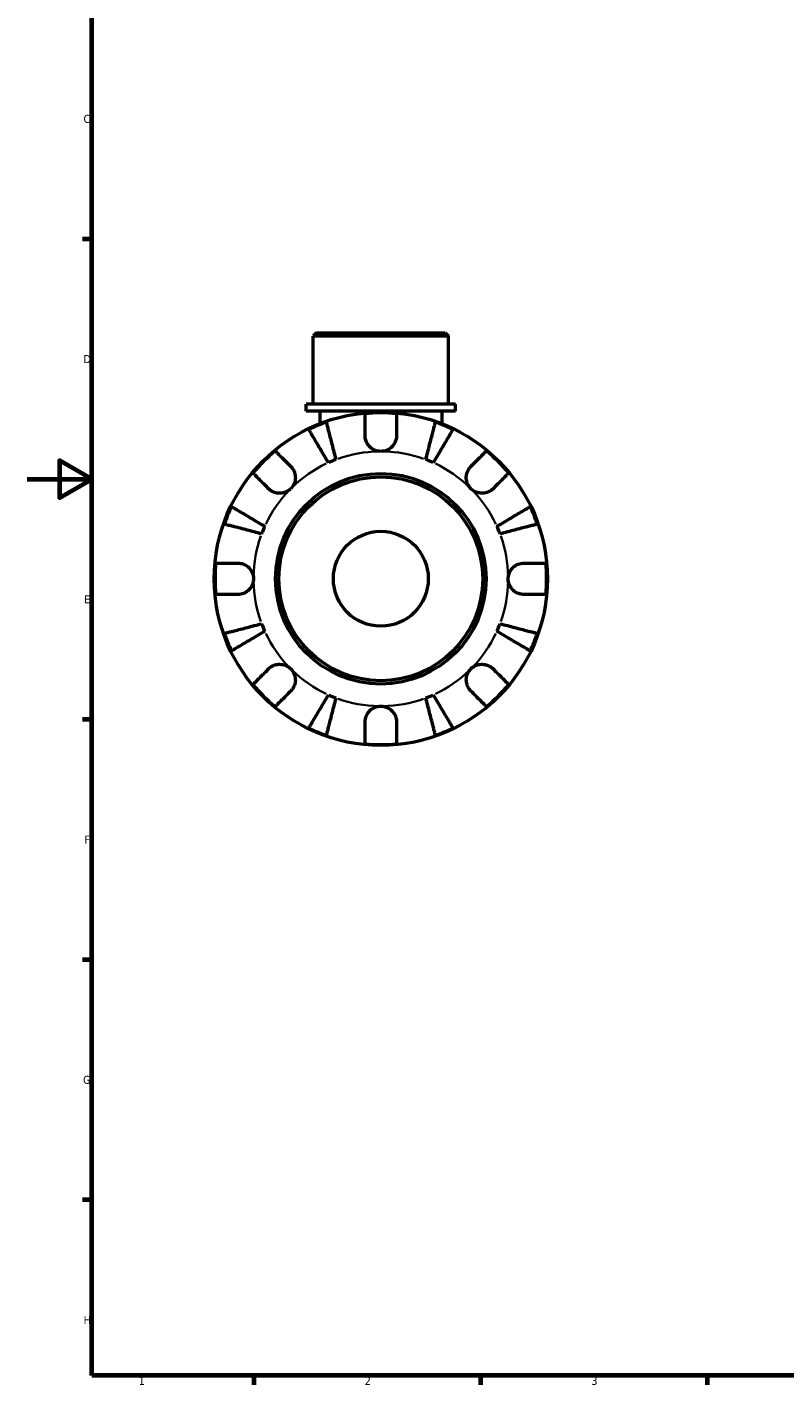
# Model space of a CAD drawing. Header units: millimetres. Extents: x 0 to 902, y 0 to 877.
# Tile 1 of 6: x 0 to 234, y 17 to 437. Entities that reach past the tile are written whole.
import ezdxf

# ---------------------------------------------------------------- set-up
doc = ezdxf.new("R2010")
doc.units = ezdxf.units.MM
for name, color, linetype, lineweight in [('Border (ISO)', 7, 'Continuous', 70), ('Visible (ISO)', 7, 'Continuous', 50), ('Visible Narrow (ISO)', 7, 'Continuous', 35)]:
    doc.layers.add(name, color=color, linetype=linetype, lineweight=lineweight)
doc.styles.add('Note Text (ISO)', font='tahoma.ttf')

# ---------------------------------------------------------------- blocks, each defined once
blk = doc.blocks.new('Borders Default Border')
at = {"layer": 'Border (ISO)'}
for p, q in [((20, 371.25), (17.1, 371.25)), ((20, 222.75), (17.1, 222.75)), ((20, 148.5), (17.1, 148.5)), ((20, 74.25), (17.1, 74.25)), ((70.08, 20), (70.08, 17.1)), ((140.17, 20), (140.17, 17.1)), ((210.25, 20), (210.25, 17.1))]:
    blk.add_line(p, q, dxfattribs=at)
at = {"layer": 'Border (ISO)', "flags": 128}
for points in [[(20, 20), (20, 574), (821, 574), (821, 20), (20, 20)], [(0, 297), (20, 297), (10, 302.77), (10, 291.23), (20, 297)]]:
    blk.add_lwpolyline(points, dxfattribs=at)
at = {"layer": 'Border (ISO)', "color": 232, "true_color": 0xca0064, "char_height": 2.5, "attachment_point": 7, "style": 'Note Text (ISO)'}
for s, insert in [('C', (17.43, 407.08)), ('D', (17.43, 332.88)), ('E', (17.64, 258.63)), ('F', (17.7, 184.38)), ('G', (17.31, 110.08)), ('H', (17.44, 35.88)), ('1', (34.48, 17.1)), ('2', (104.37, 17.1)), ('3', (174.43, 17.05))]:
    blk.add_mtext(s, dxfattribs=dict(at, insert=insert))

msp = doc.modelspace()

# ---------------------------------------------------------------- linework, layer by layer
at = {"layer": 'Visible (ISO)'}
for p, q in [((89.406, 342.241), (88.376, 341.211)), ((130.286, 341.211), (88.376, 341.211)), ((88.376, 320.241), (88.376, 341.211)), ((89.406, 342.241), (129.256, 342.241)), ((129.256, 342.241), (130.286, 341.211)), ((130.286, 320.241), (130.286, 341.211)), ((132.381, 320.241), (86.28, 320.241)), ((86.28, 318.041), (86.28, 320.241)), ((132.381, 318.041), (132.381, 320.241)), ((132.381, 318.041), (86.28, 318.041)), ((90.471, 318.041), (90.471, 314.164)), ((128.19, 318.041), (128.19, 314.164))]:
    msp.add_line(p, q, dxfattribs=at)
for radius in [51.5, 32.53, 31.5, 14.668]:
    msp.add_circle((109.331, 266.241), radius, dxfattribs=at)
for radius, start, end in [(51.255, 84.57027, 95.42973), (51.255, 109.23324, 115.76676), (51.255, 64.23324, 70.76676), (51.255, 129.57027, 140.42973), (39.375, 110.66622, 114.33378), (39.375, 65.66622, 69.33378), (51.255, 39.57027, 50.42973), (51.255, 154.23324, 160.76676), (51.255, 19.23324, 25.76676), (39.375, 155.66622, 159.33378), (39.375, 20.66622, 24.33378), (51.255, 174.57027, 185.42973), (51.255, 354.57027, 5.42973), (39.375, 200.66622, 204.33378), (39.375, 335.66622, 339.33378), (51.255, 199.23324, 205.76676), (51.255, 334.23324, 340.76676), (51.255, 219.57027, 230.42973), (51.255, 309.57027, 320.42973), (39.375, 245.66622, 249.33378), (39.375, 290.66622, 294.33378), (51.255, 244.23324, 250.76676), (51.255, 289.23324, 295.76676), (51.255, 264.57027, 275.42973)]:
    msp.add_arc((109.331, 266.241), radius, start, end, dxfattribs=at)
for points, knots in [([(104.481, 310.466), (104.481, 311.016), (104.481, 311.576), (104.481, 312.788), (104.481, 313.422), (104.481, 314.484), (104.481, 315.011), (104.481, 315.92), (104.481, 316.302), (104.481, 316.868), (104.481, 317.107), (104.481, 317.266)], [5.9143146, 5.9143146, 5.9143146, 5.9143146, 6.0897305, 6.0897305, 6.3151304, 6.3151304, 6.5397196, 6.5397196, 6.7643088, 6.7643088, 6.9824261, 6.9824261, 6.9824261, 6.9824261]), ([(114.181, 317.266), (114.181, 317.107), (114.181, 316.868), (114.181, 316.302), (114.181, 315.92), (114.181, 315.011), (114.181, 314.484), (114.181, 313.422), (114.181, 312.788), (114.181, 311.576), (114.181, 311.016), (114.181, 310.466)], [0.2300371, 0.2300371, 0.2300371, 0.2300371, 0.4481544, 0.4481544, 0.6727436, 0.6727436, 0.8973328, 0.8973328, 1.1227327, 1.1227327, 1.2981486, 1.2981486, 1.2981486, 1.2981486]), ([(93.106, 302.118), (92.724, 302.767), (92.306, 303.476), (91.488, 304.865), (91.088, 305.545), (90.382, 306.742), (90.012, 307.371), (89.321, 308.544), (89, 309.089), (88.461, 310.004), (88.194, 310.457), (87.733, 311.24), (87.539, 311.569), (87.252, 312.057), (87.131, 312.263), (87.05, 312.4)], [5.4054322, 5.4054322, 5.4054322, 5.4054322, 5.6314379, 5.6314379, 5.8574437, 5.8574437, 6.0826169, 6.0826169, 6.3077901, 6.3077901, 6.5323479, 6.5323479, 6.7569058, 6.7569058, 6.9752088, 6.9752088, 6.9752088, 6.9752088]), ([(92.447, 314.636), (92.486, 314.481), (92.546, 314.25), (92.688, 313.702), (92.784, 313.332), (93.011, 312.453), (93.143, 311.943), (93.409, 310.916), (93.567, 310.303), (93.908, 308.984), (94.091, 308.278), (94.439, 306.933), (94.636, 306.169), (95.04, 304.609), (95.246, 303.812), (95.434, 303.083)], [0.2300349, 0.2300349, 0.2300349, 0.2300349, 0.4483378, 0.4483378, 0.6728957, 0.6728957, 0.8974535, 0.8974535, 1.1226267, 1.1226267, 1.3478, 1.3478, 1.5738057, 1.5738057, 1.7998115, 1.7998115, 1.7998115, 1.7998115]), ([(123.227, 303.083), (123.416, 303.812), (123.622, 304.609), (124.025, 306.169), (124.223, 306.933), (124.571, 308.278), (124.753, 308.984), (125.094, 310.303), (125.253, 310.916), (125.519, 311.943), (125.65, 312.453), (125.878, 313.332), (125.973, 313.702), (126.115, 314.25), (126.175, 314.481), (126.215, 314.636)], [5.4054322, 5.4054322, 5.4054322, 5.4054322, 5.6314379, 5.6314379, 5.8574437, 5.8574437, 6.0826169, 6.0826169, 6.3077901, 6.3077901, 6.5323479, 6.5323479, 6.7569058, 6.7569058, 6.9752088, 6.9752088, 6.9752088, 6.9752088]), ([(131.612, 312.4), (131.531, 312.263), (131.409, 312.057), (131.122, 311.569), (130.928, 311.24), (130.467, 310.457), (130.2, 310.004), (129.662, 309.089), (129.341, 308.544), (128.649, 307.371), (128.279, 306.742), (127.574, 305.545), (127.173, 304.865), (126.355, 303.476), (125.938, 302.767), (125.555, 302.118)], [0.2300349, 0.2300349, 0.2300349, 0.2300349, 0.4483378, 0.4483378, 0.6728957, 0.6728957, 0.8974535, 0.8974535, 1.1226267, 1.1226267, 1.3478, 1.3478, 1.5738057, 1.5738057, 1.7998115, 1.7998115, 1.7998115, 1.7998115]), ([(109.331, 305.616), (109.004, 305.616), (108.678, 305.649), (107.789, 305.831), (107.247, 306.049), (106.235, 306.682), (105.785, 307.102), (105.152, 307.962), (104.937, 308.365), (104.628, 309.201), (104.535, 309.626), (104.487, 310.189), (104.481, 310.328), (104.481, 310.466)], [0, 0, 0, 0, 0.09797519, 0.09797519, 0.27234032, 0.27234032, 0.45782079, 0.45782079, 0.59888645, 0.59888645, 0.73860368, 0.73860368, 0.7849978, 0.7849978, 0.7849978, 0.7849978]), ([(114.181, 310.466), (114.181, 310.127), (114.145, 309.782), (113.981, 309.025), (113.836, 308.62), (113.404, 307.786), (113.103, 307.375), (112.297, 306.579), (111.774, 306.231), (110.607, 305.743), (109.972, 305.616), (109.331, 305.616)], [-0.77518695, -0.77518695, -0.77518695, -0.77518695, -0.66453204, -0.66453204, -0.53185988, -0.53185988, -0.37866191, -0.37866191, -0.19227293, -0.19227293, 0, 0, 0, 0]), ([(76.68, 305.751), (76.793, 305.638), (76.962, 305.469), (77.362, 305.069), (77.632, 304.799), (78.275, 304.156), (78.647, 303.784), (79.398, 303.032), (79.846, 302.585), (80.704, 301.727), (81.1, 301.331), (81.488, 300.943)], [0.2300371, 0.2300371, 0.2300371, 0.2300371, 0.4481544, 0.4481544, 0.6727436, 0.6727436, 0.8973328, 0.8973328, 1.1227327, 1.1227327, 1.2981486, 1.2981486, 1.2981486, 1.2981486]), ([(137.173, 300.943), (137.562, 301.331), (137.958, 301.727), (138.815, 302.585), (139.263, 303.032), (140.014, 303.784), (140.387, 304.156), (141.029, 304.799), (141.299, 305.069), (141.699, 305.469), (141.869, 305.638), (141.981, 305.751)], [5.9143146, 5.9143146, 5.9143146, 5.9143146, 6.0897305, 6.0897305, 6.3151304, 6.3151304, 6.5397196, 6.5397196, 6.7643088, 6.7643088, 6.9824261, 6.9824261, 6.9824261, 6.9824261]), ([(74.629, 294.084), (74.241, 294.472), (73.845, 294.868), (72.987, 295.726), (72.54, 296.174), (71.788, 296.925), (71.416, 297.297), (70.773, 297.94), (70.503, 298.21), (70.103, 298.61), (69.934, 298.779), (69.821, 298.892)], [5.9143146, 5.9143146, 5.9143146, 5.9143146, 6.0897305, 6.0897305, 6.3151304, 6.3151304, 6.5397196, 6.5397196, 6.7643088, 6.7643088, 6.9824261, 6.9824261, 6.9824261, 6.9824261]), ([(81.488, 300.943), (81.57, 300.861), (81.65, 300.775), (81.929, 300.452), (82.112, 300.196), (82.44, 299.621), (82.581, 299.302), (82.838, 298.481), (82.915, 297.973), (82.901, 296.845), (82.778, 296.238), (82.301, 295.076), (81.942, 294.537), (81.488, 294.084)], [-0.78090098, -0.78090098, -0.78090098, -0.78090098, -0.74249641, -0.74249641, -0.64168011, -0.64168011, -0.53308797, -0.53308797, -0.37727943, -0.37727943, -0.19250343, -0.19250343, 0, 0, 0, 0]), ([(137.173, 294.084), (136.905, 294.352), (136.669, 294.65), (136.258, 295.319), (136.09, 295.689), (135.813, 296.582), (135.741, 297.108), (135.767, 298.138), (135.857, 298.631), (136.131, 299.421), (136.275, 299.728), (136.613, 300.29), (136.803, 300.544), (137.065, 300.832), (137.118, 300.888), (137.173, 300.943)], [0, 0, 0, 0, 0.11375655, 0.11375655, 0.23538098, 0.23538098, 0.39430899, 0.39430899, 0.54630686, 0.54630686, 0.65204055, 0.65204055, 0.75381821, 0.75381821, 0.77933795, 0.77933795, 0.77933795, 0.77933795]), ([(148.84, 298.892), (148.728, 298.779), (148.558, 298.61), (148.158, 298.21), (147.888, 297.94), (147.245, 297.297), (146.873, 296.925), (146.122, 296.174), (145.674, 295.726), (144.816, 294.868), (144.421, 294.472), (144.032, 294.084)], [0.2300371, 0.2300371, 0.2300371, 0.2300371, 0.4481544, 0.4481544, 0.6727436, 0.6727436, 0.8973328, 0.8973328, 1.1227327, 1.1227327, 1.2981486, 1.2981486, 1.2981486, 1.2981486]), ([(81.488, 294.084), (81.22, 293.815), (80.922, 293.58), (80.253, 293.169), (79.883, 293.001), (78.99, 292.724), (78.464, 292.651), (77.434, 292.677), (76.941, 292.768), (76.151, 293.041), (75.844, 293.186), (75.282, 293.524), (75.028, 293.714), (74.74, 293.975), (74.684, 294.029), (74.629, 294.084)], [0, 0, 0, 0, 0.11375655, 0.11375655, 0.23538098, 0.23538098, 0.39430899, 0.39430899, 0.54630686, 0.54630686, 0.65204055, 0.65204055, 0.75381821, 0.75381821, 0.77933795, 0.77933795, 0.77933795, 0.77933795]), ([(144.032, 294.084), (143.95, 294.002), (143.864, 293.922), (143.542, 293.643), (143.286, 293.46), (142.71, 293.132), (142.391, 292.991), (141.571, 292.734), (141.062, 292.657), (139.934, 292.671), (139.327, 292.794), (138.166, 293.271), (137.627, 293.63), (137.173, 294.084)], [-0.78090098, -0.78090098, -0.78090098, -0.78090098, -0.74249641, -0.74249641, -0.64168011, -0.64168011, -0.53308797, -0.53308797, -0.37727943, -0.37727943, -0.19250343, -0.19250343, 0, 0, 0, 0]), ([(63.172, 288.522), (63.309, 288.441), (63.515, 288.32), (64.003, 288.033), (64.332, 287.839), (65.114, 287.378), (65.568, 287.111), (66.483, 286.572), (67.028, 286.251), (68.201, 285.56), (68.83, 285.19), (70.027, 284.484), (70.707, 284.084), (72.096, 283.266), (72.805, 282.848), (73.454, 282.466)], [0.2300349, 0.2300349, 0.2300349, 0.2300349, 0.4483378, 0.4483378, 0.6728957, 0.6728957, 0.8974535, 0.8974535, 1.1226267, 1.1226267, 1.3478, 1.3478, 1.5738057, 1.5738057, 1.7998115, 1.7998115, 1.7998115, 1.7998115]), ([(145.208, 282.466), (145.857, 282.848), (146.566, 283.266), (147.954, 284.084), (148.634, 284.484), (149.832, 285.19), (150.46, 285.56), (151.634, 286.251), (152.179, 286.572), (153.093, 287.111), (153.547, 287.378), (154.33, 287.839), (154.658, 288.033), (155.146, 288.32), (155.352, 288.441), (155.49, 288.522)], [5.4054322, 5.4054322, 5.4054322, 5.4054322, 5.6314379, 5.6314379, 5.8574437, 5.8574437, 6.0826169, 6.0826169, 6.3077901, 6.3077901, 6.5323479, 6.5323479, 6.7569058, 6.7569058, 6.9752088, 6.9752088, 6.9752088, 6.9752088]), ([(72.489, 280.138), (71.76, 280.326), (70.963, 280.532), (69.403, 280.936), (68.639, 281.133), (67.294, 281.481), (66.588, 281.664), (65.269, 282.005), (64.656, 282.163), (63.629, 282.429), (63.119, 282.561), (62.24, 282.788), (61.87, 282.884), (61.322, 283.026), (61.091, 283.086), (60.936, 283.125)], [5.4054322, 5.4054322, 5.4054322, 5.4054322, 5.6314379, 5.6314379, 5.8574437, 5.8574437, 6.0826169, 6.0826169, 6.3077901, 6.3077901, 6.5323479, 6.5323479, 6.7569058, 6.7569058, 6.9752088, 6.9752088, 6.9752088, 6.9752088]), ([(157.725, 283.125), (157.571, 283.086), (157.339, 283.026), (156.791, 282.884), (156.422, 282.788), (155.542, 282.561), (155.032, 282.429), (154.005, 282.163), (153.393, 282.005), (152.074, 281.664), (151.368, 281.481), (150.022, 281.133), (149.258, 280.936), (147.698, 280.532), (146.901, 280.326), (146.172, 280.138)], [0.2300349, 0.2300349, 0.2300349, 0.2300349, 0.4483378, 0.4483378, 0.6728957, 0.6728957, 0.8974535, 0.8974535, 1.1226267, 1.1226267, 1.3478, 1.3478, 1.5738057, 1.5738057, 1.7998115, 1.7998115, 1.7998115, 1.7998115]), ([(58.306, 271.091), (58.465, 271.091), (58.704, 271.091), (59.27, 271.091), (59.652, 271.091), (60.561, 271.091), (61.088, 271.091), (62.15, 271.091), (62.784, 271.091), (63.996, 271.091), (64.556, 271.091), (65.106, 271.091)], [0.2300371, 0.2300371, 0.2300371, 0.2300371, 0.4481544, 0.4481544, 0.6727436, 0.6727436, 0.8973328, 0.8973328, 1.1227327, 1.1227327, 1.2981486, 1.2981486, 1.2981486, 1.2981486]), ([(65.106, 271.091), (65.258, 271.091), (65.411, 271.084), (65.844, 271.043), (66.124, 270.992), (66.717, 270.827), (67.027, 270.707), (67.787, 270.316), (68.212, 270.004), (69.006, 269.188), (69.346, 268.673), (69.829, 267.517), (69.956, 266.882), (69.956, 266.241)], [-0.77507703, -0.77507703, -0.77507703, -0.77507703, -0.72560399, -0.72560399, -0.63594265, -0.63594265, -0.53365641, -0.53365641, -0.3753162, -0.3753162, -0.19216783, -0.19216783, 0, 0, 0, 0]), ([(148.706, 266.241), (148.706, 266.677), (148.764, 267.11), (149.007, 267.992), (149.202, 268.432), (149.791, 269.361), (150.219, 269.814), (151.056, 270.418), (151.42, 270.615), (152.08, 270.871), (152.365, 270.952), (152.946, 271.062), (153.239, 271.09), (153.537, 271.091), (153.546, 271.091), (153.556, 271.091)], [-3.37535926, -3.37535926, -3.37535926, -3.37535926, -3.24472064, -3.24472064, -3.10081281, -3.10081281, -2.91318515, -2.91318515, -2.78540812, -2.78540812, -2.69094331, -2.69094331, -2.59427293, -2.59427293, -2.59108226, -2.59108226, -2.59108226, -2.59108226]), ([(153.556, 271.091), (154.106, 271.091), (154.665, 271.091), (155.878, 271.091), (156.511, 271.091), (157.573, 271.091), (158.1, 271.091), (159.009, 271.091), (159.391, 271.091), (159.957, 271.091), (160.197, 271.091), (160.356, 271.091)], [5.9143146, 5.9143146, 5.9143146, 5.9143146, 6.0897305, 6.0897305, 6.3151304, 6.3151304, 6.5397196, 6.5397196, 6.7643088, 6.7643088, 6.9824261, 6.9824261, 6.9824261, 6.9824261]), ([(69.956, 266.241), (69.956, 265.806), (69.897, 265.372), (69.654, 264.49), (69.459, 264.051), (68.871, 263.121), (68.442, 262.668), (67.605, 262.064), (67.241, 261.868), (66.582, 261.612), (66.296, 261.531), (65.716, 261.421), (65.423, 261.393), (65.125, 261.391), (65.115, 261.391), (65.106, 261.391)], [-3.37535926, -3.37535926, -3.37535926, -3.37535926, -3.24472064, -3.24472064, -3.10081281, -3.10081281, -2.91318515, -2.91318515, -2.78540812, -2.78540812, -2.69094331, -2.69094331, -2.59427293, -2.59427293, -2.59108226, -2.59108226, -2.59108226, -2.59108226]), ([(153.556, 261.391), (153.404, 261.391), (153.25, 261.398), (152.817, 261.44), (152.538, 261.491), (151.944, 261.655), (151.634, 261.775), (150.874, 262.167), (150.45, 262.479), (149.655, 263.295), (149.315, 263.809), (148.833, 264.966), (148.706, 265.601), (148.706, 266.241)], [-0.77507703, -0.77507703, -0.77507703, -0.77507703, -0.72560399, -0.72560399, -0.63594265, -0.63594265, -0.53365641, -0.53365641, -0.3753162, -0.3753162, -0.19216783, -0.19216783, 0, 0, 0, 0]), ([(65.106, 261.391), (64.556, 261.391), (63.996, 261.391), (62.784, 261.391), (62.15, 261.391), (61.088, 261.391), (60.561, 261.391), (59.652, 261.391), (59.27, 261.391), (58.704, 261.391), (58.465, 261.391), (58.306, 261.391)], [5.9143146, 5.9143146, 5.9143146, 5.9143146, 6.0897305, 6.0897305, 6.3151304, 6.3151304, 6.5397196, 6.5397196, 6.7643088, 6.7643088, 6.9824261, 6.9824261, 6.9824261, 6.9824261]), ([(160.356, 261.391), (160.197, 261.391), (159.957, 261.391), (159.391, 261.391), (159.009, 261.391), (158.1, 261.391), (157.573, 261.391), (156.511, 261.391), (155.878, 261.391), (154.665, 261.391), (154.106, 261.391), (153.556, 261.391)], [0.2300371, 0.2300371, 0.2300371, 0.2300371, 0.4481544, 0.4481544, 0.6727436, 0.6727436, 0.8973328, 0.8973328, 1.1227327, 1.1227327, 1.2981486, 1.2981486, 1.2981486, 1.2981486]), ([(60.936, 249.357), (61.091, 249.397), (61.322, 249.457), (61.87, 249.599), (62.24, 249.694), (63.119, 249.922), (63.629, 250.053), (64.656, 250.319), (65.269, 250.478), (66.588, 250.819), (67.294, 251.001), (68.639, 251.349), (69.403, 251.547), (70.963, 251.95), (71.76, 252.156), (72.489, 252.345)], [0.2300349, 0.2300349, 0.2300349, 0.2300349, 0.4483378, 0.4483378, 0.6728957, 0.6728957, 0.8974535, 0.8974535, 1.1226267, 1.1226267, 1.3478, 1.3478, 1.5738057, 1.5738057, 1.7998115, 1.7998115, 1.7998115, 1.7998115]), ([(146.172, 252.345), (146.901, 252.156), (147.698, 251.95), (149.258, 251.547), (150.022, 251.349), (151.368, 251.001), (152.074, 250.819), (153.393, 250.478), (154.005, 250.319), (155.032, 250.053), (155.542, 249.922), (156.422, 249.694), (156.791, 249.599), (157.339, 249.457), (157.571, 249.397), (157.725, 249.357)], [5.4054322, 5.4054322, 5.4054322, 5.4054322, 5.6314379, 5.6314379, 5.8574437, 5.8574437, 6.0826169, 6.0826169, 6.3077901, 6.3077901, 6.5323479, 6.5323479, 6.7569058, 6.7569058, 6.9752088, 6.9752088, 6.9752088, 6.9752088]), ([(73.454, 250.017), (72.805, 249.634), (72.096, 249.217), (70.707, 248.399), (70.027, 247.998), (68.83, 247.293), (68.201, 246.923), (67.028, 246.231), (66.483, 245.91), (65.568, 245.372), (65.114, 245.105), (64.332, 244.644), (64.003, 244.45), (63.515, 244.163), (63.309, 244.041), (63.172, 243.96)], [5.4054322, 5.4054322, 5.4054322, 5.4054322, 5.6314379, 5.6314379, 5.8574437, 5.8574437, 6.0826169, 6.0826169, 6.3077901, 6.3077901, 6.5323479, 6.5323479, 6.7569058, 6.7569058, 6.9752088, 6.9752088, 6.9752088, 6.9752088]), ([(155.49, 243.96), (155.352, 244.041), (155.146, 244.163), (154.658, 244.45), (154.33, 244.644), (153.547, 245.105), (153.093, 245.372), (152.179, 245.91), (151.634, 246.231), (150.46, 246.923), (149.832, 247.293), (148.634, 247.998), (147.954, 248.399), (146.566, 249.217), (145.857, 249.634), (145.208, 250.017)], [0.2300349, 0.2300349, 0.2300349, 0.2300349, 0.4483378, 0.4483378, 0.6728957, 0.6728957, 0.8974535, 0.8974535, 1.1226267, 1.1226267, 1.3478, 1.3478, 1.5738057, 1.5738057, 1.7998115, 1.7998115, 1.7998115, 1.7998115]), ([(74.629, 238.399), (74.711, 238.481), (74.797, 238.561), (75.12, 238.84), (75.376, 239.022), (75.951, 239.351), (76.27, 239.492), (77.091, 239.749), (77.599, 239.825), (78.727, 239.812), (79.334, 239.689), (80.496, 239.212), (81.035, 238.853), (81.488, 238.399)], [-0.78090098, -0.78090098, -0.78090098, -0.78090098, -0.74249641, -0.74249641, -0.64168011, -0.64168011, -0.53308797, -0.53308797, -0.37727943, -0.37727943, -0.19250343, -0.19250343, 0, 0, 0, 0]), ([(137.173, 238.399), (137.441, 238.667), (137.74, 238.903), (138.408, 239.314), (138.779, 239.482), (139.671, 239.759), (140.198, 239.831), (141.228, 239.805), (141.72, 239.715), (142.511, 239.441), (142.818, 239.297), (143.38, 238.959), (143.633, 238.769), (143.921, 238.507), (143.977, 238.454), (144.032, 238.399)], [0, 0, 0, 0, 0.11375655, 0.11375655, 0.23538098, 0.23538098, 0.39430899, 0.39430899, 0.54630686, 0.54630686, 0.65204055, 0.65204055, 0.75381821, 0.75381821, 0.77933795, 0.77933795, 0.77933795, 0.77933795]), ([(69.821, 233.591), (69.934, 233.703), (70.103, 233.873), (70.503, 234.273), (70.773, 234.543), (71.416, 235.185), (71.788, 235.558), (72.54, 236.309), (72.987, 236.757), (73.845, 237.614), (74.241, 238.01), (74.629, 238.399)], [0.2300371, 0.2300371, 0.2300371, 0.2300371, 0.4481544, 0.4481544, 0.6727436, 0.6727436, 0.8973328, 0.8973328, 1.1227327, 1.1227327, 1.2981486, 1.2981486, 1.2981486, 1.2981486]), ([(81.488, 238.399), (81.757, 238.131), (81.992, 237.832), (82.403, 237.164), (82.571, 236.793), (82.848, 235.901), (82.921, 235.374), (82.895, 234.344), (82.804, 233.852), (82.531, 233.061), (82.386, 232.754), (82.048, 232.192), (81.858, 231.939), (81.597, 231.651), (81.543, 231.595), (81.488, 231.54)], [0, 0, 0, 0, 0.11375655, 0.11375655, 0.23538098, 0.23538098, 0.39430899, 0.39430899, 0.54630686, 0.54630686, 0.65204055, 0.65204055, 0.75381821, 0.75381821, 0.77933795, 0.77933795, 0.77933795, 0.77933795]), ([(137.173, 231.54), (137.091, 231.622), (137.011, 231.708), (136.732, 232.03), (136.55, 232.286), (136.221, 232.862), (136.08, 233.181), (135.823, 234.001), (135.747, 234.51), (135.76, 235.638), (135.883, 236.245), (136.36, 237.406), (136.719, 237.945), (137.173, 238.399)], [-0.78090098, -0.78090098, -0.78090098, -0.78090098, -0.74249641, -0.74249641, -0.64168011, -0.64168011, -0.53308797, -0.53308797, -0.37727943, -0.37727943, -0.19250343, -0.19250343, 0, 0, 0, 0]), ([(144.032, 238.399), (144.421, 238.01), (144.816, 237.614), (145.674, 236.757), (146.122, 236.309), (146.873, 235.558), (147.245, 235.185), (147.888, 234.543), (148.158, 234.273), (148.558, 233.873), (148.728, 233.703), (148.84, 233.591)], [5.9143146, 5.9143146, 5.9143146, 5.9143146, 6.0897305, 6.0897305, 6.3151304, 6.3151304, 6.5397196, 6.5397196, 6.7643088, 6.7643088, 6.9824261, 6.9824261, 6.9824261, 6.9824261]), ([(81.488, 231.54), (81.1, 231.151), (80.704, 230.756), (79.846, 229.898), (79.398, 229.45), (78.647, 228.699), (78.275, 228.327), (77.632, 227.684), (77.362, 227.414), (76.962, 227.014), (76.793, 226.844), (76.68, 226.732)], [5.9143146, 5.9143146, 5.9143146, 5.9143146, 6.0897305, 6.0897305, 6.3151304, 6.3151304, 6.5397196, 6.5397196, 6.7643088, 6.7643088, 6.9824261, 6.9824261, 6.9824261, 6.9824261]), ([(141.981, 226.732), (141.869, 226.844), (141.699, 227.014), (141.299, 227.414), (141.029, 227.684), (140.387, 228.327), (140.014, 228.699), (139.263, 229.45), (138.815, 229.898), (137.958, 230.756), (137.562, 231.151), (137.173, 231.54)], [0.2300371, 0.2300371, 0.2300371, 0.2300371, 0.4481544, 0.4481544, 0.6727436, 0.6727436, 0.8973328, 0.8973328, 1.1227327, 1.1227327, 1.2981486, 1.2981486, 1.2981486, 1.2981486]), ([(87.05, 220.082), (87.131, 220.22), (87.252, 220.426), (87.539, 220.914), (87.733, 221.242), (88.194, 222.025), (88.461, 222.479), (89, 223.393), (89.321, 223.938), (90.012, 225.112), (90.382, 225.74), (91.088, 226.938), (91.488, 227.618), (92.306, 229.006), (92.724, 229.715), (93.106, 230.364)], [0.2300349, 0.2300349, 0.2300349, 0.2300349, 0.4483378, 0.4483378, 0.6728957, 0.6728957, 0.8974535, 0.8974535, 1.1226267, 1.1226267, 1.3478, 1.3478, 1.5738057, 1.5738057, 1.7998115, 1.7998115, 1.7998115, 1.7998115]), ([(95.434, 229.4), (95.246, 228.671), (95.04, 227.874), (94.636, 226.314), (94.439, 225.55), (94.091, 224.204), (93.908, 223.498), (93.567, 222.179), (93.409, 221.567), (93.143, 220.54), (93.011, 220.03), (92.784, 219.15), (92.688, 218.781), (92.546, 218.233), (92.486, 218.001), (92.447, 217.847)], [5.4054322, 5.4054322, 5.4054322, 5.4054322, 5.6314379, 5.6314379, 5.8574437, 5.8574437, 6.0826169, 6.0826169, 6.3077901, 6.3077901, 6.5323479, 6.5323479, 6.7569058, 6.7569058, 6.9752088, 6.9752088, 6.9752088, 6.9752088]), ([(104.481, 222.016), (104.481, 222.168), (104.488, 222.322), (104.529, 222.755), (104.58, 223.034), (104.745, 223.628), (104.865, 223.938), (105.256, 224.698), (105.568, 225.122), (106.384, 225.917), (106.899, 226.257), (108.055, 226.739), (108.69, 226.866), (109.331, 226.866)], [-0.77507703, -0.77507703, -0.77507703, -0.77507703, -0.72560399, -0.72560399, -0.63594265, -0.63594265, -0.53365641, -0.53365641, -0.3753162, -0.3753162, -0.19216783, -0.19216783, 0, 0, 0, 0]), ([(109.331, 226.866), (109.766, 226.866), (110.2, 226.808), (111.082, 226.565), (111.521, 226.37), (112.451, 225.781), (112.904, 225.353), (113.508, 224.516), (113.704, 224.152), (113.96, 223.492), (114.041, 223.207), (114.151, 222.626), (114.179, 222.333), (114.181, 222.035), (114.181, 222.026), (114.181, 222.016)], [-3.37535926, -3.37535926, -3.37535926, -3.37535926, -3.24472064, -3.24472064, -3.10081281, -3.10081281, -2.91318515, -2.91318515, -2.78540812, -2.78540812, -2.69094331, -2.69094331, -2.59427293, -2.59427293, -2.59108226, -2.59108226, -2.59108226, -2.59108226]), ([(126.215, 217.847), (126.175, 218.001), (126.115, 218.233), (125.973, 218.781), (125.878, 219.15), (125.65, 220.03), (125.519, 220.54), (125.253, 221.567), (125.094, 222.179), (124.753, 223.498), (124.571, 224.204), (124.223, 225.55), (124.025, 226.314), (123.622, 227.874), (123.416, 228.671), (123.227, 229.4)], [0.2300349, 0.2300349, 0.2300349, 0.2300349, 0.4483378, 0.4483378, 0.6728957, 0.6728957, 0.8974535, 0.8974535, 1.1226267, 1.1226267, 1.3478, 1.3478, 1.5738057, 1.5738057, 1.7998115, 1.7998115, 1.7998115, 1.7998115]), ([(125.555, 230.364), (125.938, 229.715), (126.355, 229.006), (127.173, 227.618), (127.574, 226.938), (128.279, 225.74), (128.649, 225.112), (129.341, 223.938), (129.662, 223.393), (130.2, 222.479), (130.467, 222.025), (130.928, 221.242), (131.122, 220.914), (131.409, 220.426), (131.531, 220.22), (131.612, 220.082)], [5.4054322, 5.4054322, 5.4054322, 5.4054322, 5.6314379, 5.6314379, 5.8574437, 5.8574437, 6.0826169, 6.0826169, 6.3077901, 6.3077901, 6.5323479, 6.5323479, 6.7569058, 6.7569058, 6.9752088, 6.9752088, 6.9752088, 6.9752088]), ([(104.481, 215.216), (104.481, 215.375), (104.481, 215.615), (104.481, 216.181), (104.481, 216.563), (104.481, 217.472), (104.481, 217.999), (104.481, 219.061), (104.481, 219.694), (104.481, 220.907), (104.481, 221.466), (104.481, 222.016)], [0.2300371, 0.2300371, 0.2300371, 0.2300371, 0.4481544, 0.4481544, 0.6727436, 0.6727436, 0.8973328, 0.8973328, 1.1227327, 1.1227327, 1.2981486, 1.2981486, 1.2981486, 1.2981486]), ([(114.181, 222.016), (114.181, 221.466), (114.181, 220.907), (114.181, 219.694), (114.181, 219.061), (114.181, 217.999), (114.181, 217.472), (114.181, 216.563), (114.181, 216.181), (114.181, 215.615), (114.181, 215.375), (114.181, 215.216)], [5.9143146, 5.9143146, 5.9143146, 5.9143146, 6.0897305, 6.0897305, 6.3151304, 6.3151304, 6.5397196, 6.5397196, 6.7643088, 6.7643088, 6.9824261, 6.9824261, 6.9824261, 6.9824261])]:
    msp.add_open_spline(points, degree=3, knots=knots, dxfattribs=at)
at = {"layer": 'Visible Narrow (ISO)'}
for start, end in [(91.03331, 109.63291), (70.36709, 88.96669), (115.36709, 133.96669), (46.03331, 64.63291), (136.03331, 154.63291), (25.36709, 43.96669), (160.36709, 178.96669), (1.03331, 19.63291), (181.03331, 199.63291), (340.36709, 358.96669), (205.36709, 223.96669), (316.03331, 334.63291), (226.03331, 244.63291), (295.36709, 313.96669), (250.36709, 268.96669), (271.03331, 289.63291)]:
    msp.add_arc((109.331, 266.241), 39.375, start, end, dxfattribs=at)

# ---------------------------------------------------------------- block references
msp.add_blockref('Borders Default Border', (0, 0))

doc.saveas('drawing.dxf')
